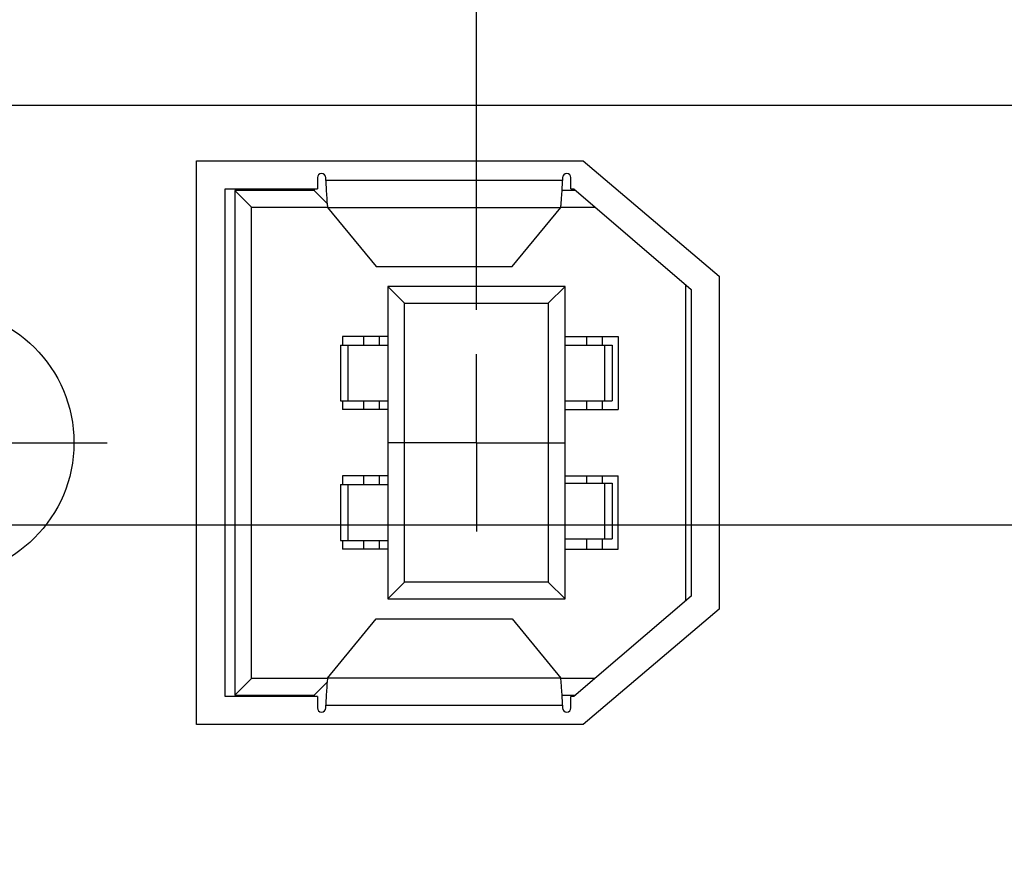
# Model space of a CAD drawing. Header units: inches. Extents: x 0 to 34, y 0 to 22.
# Tile 12 of 29: x 11.4 to 12.7, y 11 to 12.2. Entities that reach past the tile are written whole.
import ezdxf

# ---------------------------------------------------------------- set-up
doc = ezdxf.new("R2010")
doc.units = ezdxf.units.IN
doc.header["$LTSCALE"] = 1.87
doc.header["$MEASUREMENT"] = 0
doc.linetypes.add('CENTER', pattern=[0.6, 0.375, -0.075, 0.075, -0.075])
doc.layers.get('0').update_dxf_attribs({"linetype": 'CONTINUOUS'})
for name, color, linetype in [('02___PRT_ALL_AXES', 7, 'CONTINUOUS'), ('DEFAULT_1', 7, 'CENTER'), ('DIMENSIONS', 7, 'CONTINUOUS')]:
    doc.layers.add(name, color=color, linetype=linetype)
doc.styles.get("Standard").update_dxf_attribs({"font": 'txt', "width": 0.8})
doc.dimstyles.new('DIMSTYLE_3', dxfattribs={"dimtxt": 0.125, "dimasz": 0.18, "dimexe": 0.125, "dimexo": 0.0625, "dimgap": 0.09, "dimtad": 0, "dimtih": 1, "dimtoh": 1, "dimlfac": 0.5, "dimzin": 4, "dimdsep": 46, "dimtxsty": 'STANDARD', "dimblk": '_FILLED', "dimblk1": '_FILLED', "dimblk2": '_FILLED', "dimcen": 0.09, "dimadec": 0, "dimazin": 0, "dimtp": 0.01, "dimtm": 0.01, "dimtfac": 1, "dimtofl": 0, "dimtmove": 0, "dimatfit": 3, "dimldrblk": '_FILLED', "dimfxl": 1, "dimtolj": 1, "dimtzin": 4, "dimarcsym": 0})

# ---------------------------------------------------------------- blocks, each defined once
blk = doc.blocks.new('*D17')
at = {"layer": 'DIMENSIONS', "color": 2, "linetype": 'CONTINUOUS'}
for p, q in [((8.142, 11.4721), (8.0353, 11.3314)), ((14.6804, 11.4721), (8.142, 11.4721)), ((8.0353, 11.3314), (7.8552, 11.3314))]:
    blk.add_line(p, q, dxfattribs=at)
at = {"layer": 'DIMENSIONS', "color": 2, "linetype": 'CONTINUOUS', "insert": (7.7927, 11.3939), "char_height": 0.125, "width": 1.125, "attachment_point": 3, "line_spacing_factor": 0.9}
blk.add_mtext('1.72{\\Ftxt.shx;\\W1.000000;\\H0.125000; }[43.6]', dxfattribs=at)
blk = doc.blocks.new('_FILLED')
at = {"color": 0, "linetype": 'BYBLOCK'}
blk.add_solid([(0, 0), (-1, 0.1736), (-1, -0.1736)], dxfattribs=at)
blk = doc.blocks.new('*D19')
at = {"layer": 'DIMENSIONS', "color": 2, "linetype": 'CONTINUOUS'}
blk.add_line((15.0494, 12.0644), (7.8552, 12.0644), dxfattribs=at)
at = {"layer": 'DIMENSIONS', "color": 2, "linetype": 'CONTINUOUS', "insert": (7.7927, 12.1269), "char_height": 0.125, "width": 1.125, "attachment_point": 3, "line_spacing_factor": 0.9}
blk.add_mtext('2.01{\\Ftxt.shx;\\W1.000000;\\H0.125000; }[51.1]', dxfattribs=at)
blk = doc.blocks.new('*D20')
at = {"layer": 'DIMENSIONS', "color": 2, "linetype": 'CONTINUOUS'}
blk.add_line((13.4464, 12.3284), (7.8552, 12.3284), dxfattribs=at)
at = {"layer": 'DIMENSIONS', "color": 2, "linetype": 'CONTINUOUS', "insert": (7.7927, 12.3909), "char_height": 0.125, "width": 1.125, "attachment_point": 3, "line_spacing_factor": 0.9}
blk.add_mtext('2.14{\\Ftxt.shx;\\W1.000000;\\H0.125000; }[54.5]', dxfattribs=at)
blk = doc.blocks.new('*D21')
at = {"layer": 'DIMENSIONS', "color": 2, "linetype": 'CONTINUOUS'}
for p, q in [((12.8641, 13.4284), (12.7549, 13.233)), ((13.4464, 13.4284), (12.8641, 13.4284)), ((12.7549, 13.233), (7.8552, 13.233))]:
    blk.add_line(p, q, dxfattribs=at)
at = {"layer": 'DIMENSIONS', "color": 2, "linetype": 'CONTINUOUS', "insert": (7.7927, 13.2955), "char_height": 0.125, "width": 1.125, "attachment_point": 3, "line_spacing_factor": 0.9}
blk.add_mtext('2.69{\\Ftxt.shx;\\W1.000000;\\H0.125000; }[68.4]', dxfattribs=at)
blk = doc.blocks.new('*D22')
at = {"layer": 'DIMENSIONS', "color": 2, "linetype": 'CONTINUOUS'}
blk.add_line((11.4948, 12.6984), (7.8552, 12.6984), dxfattribs=at)
at = {"layer": 'DIMENSIONS', "color": 2, "linetype": 'CONTINUOUS', "insert": (7.7927, 12.7609), "char_height": 0.125, "width": 1.125, "attachment_point": 3, "line_spacing_factor": 0.9}
blk.add_mtext('2.33{\\Ftxt.shx;\\W1.000000;\\H0.125000; }[59.2]', dxfattribs=at)
blk = doc.blocks.new('*D23')
at = {"layer": 'DIMENSIONS', "color": 2, "linetype": 'CONTINUOUS'}
blk.add_line((11.4948, 13.4304), (7.8552, 13.4304), dxfattribs=at)
at = {"layer": 'DIMENSIONS', "color": 2, "linetype": 'CONTINUOUS', "insert": (7.7927, 13.4929), "char_height": 0.125, "width": 1.125, "attachment_point": 3, "line_spacing_factor": 0.9}
blk.add_mtext('2.70{\\Ftxt.shx;\\W1.000000;\\H0.125000; }[68.5]', dxfattribs=at)
blk = doc.blocks.new('*D24')
at = {"layer": 'DIMENSIONS', "color": 2, "linetype": 'CONTINUOUS'}
blk.add_line((11.8654, 14.1564), (7.8552, 14.1564), dxfattribs=at)
at = {"layer": 'DIMENSIONS', "color": 2, "linetype": 'CONTINUOUS', "insert": (7.7927, 14.2189), "char_height": 0.125, "width": 1.125, "attachment_point": 3, "line_spacing_factor": 0.9}
blk.add_mtext('3.06{\\Ftxt.shx;\\W1.000000;\\H0.125000; }[77.7]', dxfattribs=at)
blk = doc.blocks.new('*D25')
at = {"layer": 'DIMENSIONS', "color": 2, "linetype": 'CONTINUOUS'}
for p, q in [((14.7579, 13.4114), (14.6332, 13.068)), ((15.2644, 13.4114), (14.7579, 13.4114)), ((14.6332, 13.068), (7.8552, 13.068))]:
    blk.add_line(p, q, dxfattribs=at)
at = {"layer": 'DIMENSIONS', "color": 2, "linetype": 'CONTINUOUS', "insert": (7.7927, 13.1305), "char_height": 0.125, "width": 1.125, "attachment_point": 3, "line_spacing_factor": 0.9}
blk.add_mtext('2.69{\\Ftxt.shx;\\W1.000000;\\H0.125000; }[68.2]', dxfattribs=at)
blk = doc.blocks.new('*D27')
at = {"layer": 'DIMENSIONS', "color": 2, "linetype": 'CONTINUOUS'}
blk.add_line((15.2371, 11.8767), (15.2371, 7.3519), dxfattribs=at)
at = {"layer": 'DIMENSIONS', "color": 2, "linetype": 'CONTINUOUS', "insert": (15.1746, 7.2894), "char_height": 0.125, "width": 1.125, "attachment_point": 3, "rotation": 90, "line_spacing_factor": 0.9}
blk.add_mtext('3.29{\\Ftxt.shx;\\W1.000000;\\H0.125000; }[83.4]', dxfattribs=at)
blk = doc.blocks.new('*D29')
at = {"layer": 'DIMENSIONS', "color": 2, "linetype": 'CONTINUOUS'}
blk.add_line((12.0012, 11.7761), (12.0012, 15.6649), dxfattribs=at)
at = {"layer": 'DIMENSIONS', "color": 2, "linetype": 'CONTINUOUS', "insert": (11.9387, 15.7274), "char_height": 0.125, "width": 1.125, "attachment_point": 1, "rotation": 90, "line_spacing_factor": 0.9}
blk.add_mtext('1.67{\\Ftxt.shx;\\W1.000000;\\H0.125000; }[42.3]', dxfattribs=at)

msp = doc.modelspace()

# ---------------------------------------------------------------- linework, layer by layer
at = {"color": 3, "linetype": 'CONTINUOUS'}
for p, q in [((11.6061, 11.1904), (11.6061, 11.9864)), ((11.6061, 11.9864), (12.1521, 11.9864)), ((12.1521, 11.9864), (12.3441, 11.8234)), ((12.3441, 11.8234), (12.3441, 11.3534)), ((12.3441, 11.3534), (12.1521, 11.1904)), ((12.1521, 11.1904), (11.6061, 11.1904))]:
    msp.add_line(p, q, dxfattribs=at)
at = {"color": 7, "linetype": 'CONTINUOUS'}
for p, q in [((11.7768, 11.9627), (11.7768, 11.9467)), ((11.7886, 11.9588), (11.7886, 11.9627)), ((12.1229, 11.9588), (11.7886, 11.9588)), ((12.1229, 11.9627), (12.1229, 11.9588)), ((12.1347, 11.9467), (12.1347, 11.9627)), ((11.6468, 11.2301), (11.6468, 11.9467)), ((11.6468, 11.9467), (11.7768, 11.9467)), ((11.6602, 11.9447), (11.6602, 11.2321)), ((11.6602, 11.9447), (11.6838, 11.9211)), ((11.772, 11.9447), (11.6602, 11.9447)), ((11.772, 11.9467), (11.772, 11.9447)), ((11.772, 11.9447), (11.7905, 11.9263)), ((12.1413, 11.9447), (12.1221, 11.9447)), ((12.1347, 11.9467), (12.139, 11.9467)), ((12.139, 11.9467), (12.3043, 11.8049)), ((11.6838, 11.2557), (11.6838, 11.9211)), ((11.6838, 11.9211), (11.7911, 11.9211)), ((11.7911, 11.9207), (11.8597, 11.8373)), ((11.7911, 11.9207), (12.1203, 11.9207)), ((12.0517, 11.8373), (12.1203, 11.9207)), ((12.1203, 11.9211), (12.1688, 11.9211)), ((11.8597, 11.8373), (12.0517, 11.8373)), ((11.876, 11.8089), (11.876, 11.3679)), ((11.876, 11.8089), (11.8996, 11.7853)), ((12.1264, 11.8089), (11.876, 11.8089)), ((12.1027, 11.7853), (12.1264, 11.8089)), ((12.1264, 11.3679), (12.1264, 11.8089)), ((12.2964, 11.8117), (12.2964, 11.3651)), ((12.3043, 11.8049), (12.3043, 11.3719)), ((11.8996, 11.3916), (11.8996, 11.7853)), ((11.8996, 11.7853), (12.1027, 11.7853)), ((12.1027, 11.7853), (12.1027, 11.3916)), ((11.8122, 11.7384), (11.8122, 11.7262)), ((11.876, 11.7384), (11.8122, 11.7384)), ((11.8418, 11.7384), (11.8418, 11.7262)), ((11.8638, 11.7384), (11.8638, 11.7262)), ((12.1264, 11.7384), (12.2012, 11.7384)), ((12.1568, 11.7384), (12.1568, 11.7262)), ((12.1788, 11.7384), (12.1788, 11.7262)), ((12.2012, 11.7384), (12.2012, 11.6353)), ((11.8094, 11.7262), (11.8094, 11.6475)), ((11.8094, 11.7262), (11.876, 11.7262)), ((11.8204, 11.6475), (11.8204, 11.7262)), ((12.1264, 11.7262), (12.1929, 11.7262)), ((12.1819, 11.7262), (12.1819, 11.6475)), ((12.1929, 11.7262), (12.1929, 11.6475)), ((11.8094, 11.6475), (11.876, 11.6475)), ((11.8122, 11.6475), (11.8122, 11.6353)), ((11.876, 11.6353), (11.8122, 11.6353)), ((11.8418, 11.6475), (11.8418, 11.6353)), ((11.8638, 11.6475), (11.8638, 11.6353)), ((12.1264, 11.6475), (12.1929, 11.6475)), ((12.1264, 11.6353), (12.2012, 11.6353)), ((12.1568, 11.6475), (12.1568, 11.6353)), ((12.1788, 11.6475), (12.1788, 11.6353)), ((11.8122, 11.5416), (11.8122, 11.5294)), ((11.876, 11.5416), (11.8122, 11.5416)), ((11.8418, 11.5416), (11.8418, 11.5294)), ((11.8638, 11.5416), (11.8638, 11.5294)), ((12.1264, 11.5416), (12.2012, 11.5416)), ((12.1568, 11.5416), (12.1568, 11.5313)), ((12.1788, 11.5416), (12.1788, 11.5313)), ((12.2012, 11.4384), (12.2012, 11.5416)), ((11.8094, 11.5294), (11.8094, 11.4506)), ((11.8094, 11.5294), (11.876, 11.5294)), ((11.8204, 11.4506), (11.8204, 11.5294)), ((12.1264, 11.5313), (12.1929, 11.5313)), ((12.1819, 11.5313), (12.1819, 11.4526)), ((12.1929, 11.5313), (12.1929, 11.4526)), ((11.8094, 11.4506), (11.876, 11.4506)), ((11.8122, 11.4506), (11.8122, 11.4384)), ((11.8418, 11.4506), (11.8418, 11.4384)), ((11.8638, 11.4506), (11.8638, 11.4384)), ((12.1264, 11.4526), (12.1929, 11.4526)), ((12.1568, 11.4526), (12.1568, 11.4384)), ((12.1788, 11.4526), (12.1788, 11.4384)), ((11.876, 11.4384), (11.8122, 11.4384)), ((12.1264, 11.4384), (12.2012, 11.4384)), ((11.876, 11.3679), (11.8996, 11.3916)), ((12.1027, 11.3916), (11.8996, 11.3916)), ((12.1027, 11.3916), (12.1264, 11.3679)), ((12.3043, 11.3719), (12.139, 11.2301)), ((11.876, 11.3679), (12.1264, 11.3679)), ((11.7911, 11.2561), (11.8597, 11.3396)), ((11.8597, 11.3396), (12.0517, 11.3396)), ((12.0517, 11.3396), (12.1203, 11.2561)), ((11.6602, 11.2321), (11.6838, 11.2557)), ((11.7911, 11.2557), (11.6838, 11.2557)), ((11.772, 11.2321), (11.7905, 11.2506)), ((12.1203, 11.2561), (11.7911, 11.2561)), ((12.1688, 11.2557), (12.1203, 11.2557)), ((11.6602, 11.2321), (11.772, 11.2321)), ((11.772, 11.2321), (11.772, 11.2301)), ((12.1221, 11.2321), (12.1413, 11.2321)), ((11.7768, 11.2301), (11.6468, 11.2301)), ((11.7768, 11.2301), (11.7768, 11.2141)), ((11.7886, 11.2141), (11.7886, 11.2181)), ((11.7886, 11.2181), (12.1229, 11.2181)), ((12.1229, 11.2181), (12.1229, 11.2141)), ((12.1347, 11.2141), (12.1347, 11.2301)), ((12.139, 11.2301), (12.1347, 11.2301))]:
    msp.add_line(p, q, dxfattribs=at)
at = {"color": 3, "linetype": 'CONTINUOUS'}
msp.add_circle((11.2431, 11.5884), 0.19, dxfattribs=at)
at = {"color": 7, "linetype": 'CONTINUOUS'}
for centre, start, end in [((11.7827, 11.9627), 0, 180), ((12.1288, 11.9627), 0, 180), ((11.7827, 11.2141), 180, 360), ((12.1288, 11.2141), 180, 360)]:
    msp.add_arc(centre, 0.00591, start, end, dxfattribs=at)
for points, knots in [([(11.7886, 11.9588), (11.7888, 11.9545), (11.7892, 11.9466), (11.7898, 11.9356), (11.7903, 11.9279), (11.7908, 11.9232), (11.791, 11.9215), (11.7911, 11.9207)], [0, 0, 0, 0, 0.332379, 0.629507, 0.860095, 0.942537, 1, 1, 1, 1]), ([(12.1203, 11.9207), (12.1204, 11.9215), (12.1207, 11.9232), (12.1211, 11.9279), (12.1216, 11.9356), (12.1223, 11.9466), (12.1227, 11.9545), (12.1229, 11.9588)], [0, 0, 0, 0, 0.057464, 0.139905, 0.370495, 0.667623, 1, 1, 1, 1]), ([(11.7911, 11.2561), (11.791, 11.2554), (11.7908, 11.2536), (11.7903, 11.2489), (11.7898, 11.2412), (11.7892, 11.2303), (11.7888, 11.2223), (11.7886, 11.2181)], [0, 0, 0, 0, 0.057464, 0.139905, 0.370495, 0.667623, 1, 1, 1, 1]), ([(12.1229, 11.2181), (12.1227, 11.2223), (12.1223, 11.2303), (12.1216, 11.2412), (12.1211, 11.2489), (12.1207, 11.2536), (12.1204, 11.2554), (12.1203, 11.2561)], [0, 0, 0, 0, 0.332379, 0.629507, 0.860095, 0.942537, 1, 1, 1, 1])]:
    msp.add_open_spline(points, degree=3, knots=knots, dxfattribs=at)
at = {"layer": '02___PRT_ALL_AXES', "color": 7, "linetype": 'CENTER'}
msp.add_line((11.2431, 11.5884), (11.4801, 11.5884), dxfattribs=at)
at = {"layer": 'DEFAULT_1', "color": 7, "linetype": 'CENTER'}
for q in [(12.0012, 11.7136), (11.876, 11.5884), (12.0012, 11.4632), (12.1264, 11.5884)]:
    msp.add_line((12.0012, 11.5884), q, dxfattribs=at)

# ---------------------------------------------------------------- dimensions: what is measured, and where the dimension line sits
at = {"layer": 'DIMENSIONS', "color": 2, "linetype": 'CONTINUOUS'}
for feature_location, offset, dtype, origin, picture, middle in [((12.0012, 11.7761), (0, 3.8888), 1, (8.6667, 11.7136), '*D29', (12.0012, 16.2899)), ((11.8654, 14.1564), (-4.0103, 0), 0, (11.9279, 8.0401), '*D24', (7.2302, 14.1564)), ((11.4948, 13.4304), (-3.6396, 0), 0, (11.5573, 8.0401), '*D23', (7.2302, 13.4304)), ((13.4464, 13.4284), (-5.5913, -0.1954), 0, (13.5089, 8.0401), '*D21', (7.2302, 13.233)), ((15.2644, 13.4114), (-7.4093, -0.3434), 0, (15.3269, 8.0401), '*D25', (7.2302, 13.068)), ((11.4948, 12.6984), (-3.6396, 0), 0, (11.5573, 8.0401), '*D22', (7.2302, 12.6984)), ((13.4464, 12.3284), (-5.5913, 0), 0, (13.5089, 8.0401), '*D20', (7.2302, 12.3284)), ((15.0494, 12.0644), (-7.1943, 0), 0, (15.1119, 8.0401), '*D19', (7.2302, 12.0644)), ((15.2371, 11.8767), (0, -4.5248), 1, (8.6667, 11.9392), '*D27', (15.2371, 6.7269)), ((14.6804, 11.4721), (-6.8252, -0.1407), 0, (14.7429, 8.0401), '*D17', (7.2302, 11.3314))]:
    dim = msp.add_ordinate_dim(feature_location=feature_location, offset=offset, dtype=dtype, origin=origin, dimstyle='DIMSTYLE_3', override={"dimtad": 1, "dimtih": 0, "dimtoh": 0}, dxfattribs=at)
    dim.commit()
    dim.dimension.update_dxf_attribs({"geometry": picture, "text_midpoint": middle})

doc.saveas('drawing.dxf')
